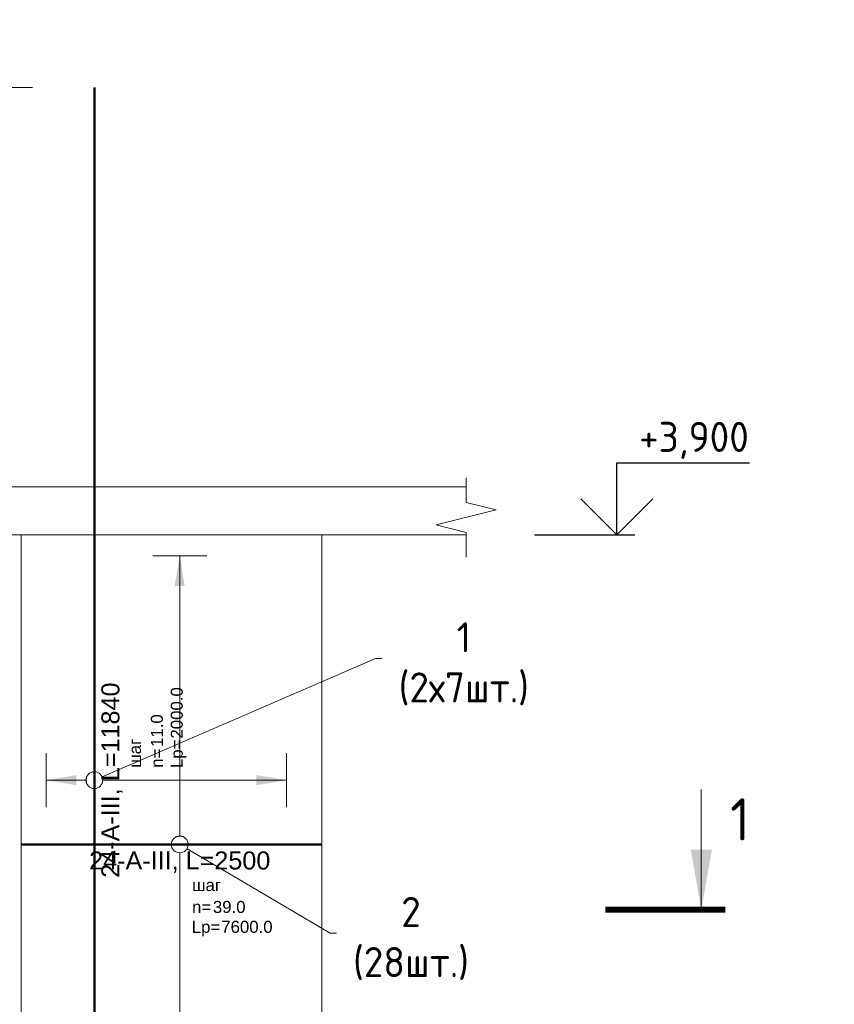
# Model space of a CAD drawing. Header units: millimetres. Extents: x 263826 to 1585445, y -423071 to 70137.
# Tile 218 of 256: x 504841 to 511621, y -132971 to -124781. Entities that reach past the tile are written whole.
import ezdxf
from ezdxf import colors
from ezdxf.entities.mleader import LeaderData, LeaderLine
from ezdxf.enums import TextEntityAlignment as Align
from ezdxf.math import Vec2, Vec3

# ---------------------------------------------------------------- set-up
doc = ezdxf.new("R2010")
doc.units = ezdxf.units.MM
doc.set_wipeout_variables(frame=1)
doc.linetypes.add('01 Штриховая _4 мм_', pattern=[6, 3.5, -2.5])
for name, color, linetype, lineweight in [('AF_Perekritie', 90, 'Continuous', 18), ('AF_Stena', 90, 'Continuous', 18), ('АрмСтер', 2, 'Continuous', 50), ('Выноски', 20, 'Continuous', 20), ('подоснова', 151, 'Continuous', 5), ('РАЗМЕРЫ', 1, 'Continuous', 9)]:
    doc.layers.add(name, color=color, linetype=linetype, lineweight=lineweight)
doc.layers.add('АрмСтер_атрибуты', color=2, linetype='Continuous', lineweight=0, plot=False)
doc.styles.add('GOST-2.304_Type-B', font='GOST_Common.ttf')
doc.styles.get("Standard").update_dxf_attribs({"font": 'arial.ttf'})
doc.styles.add('Аннотативный', font='arial.ttf')
doc.styles.add('ГОСТ', font='GOST_Common.ttf')
doc.dimstyles.new('мой 25', dxfattribs={"dimscale": 100, "dimtxt": 2.5, "dimasz": 2.5, "dimexe": 1.25, "dimexo": 0.625, "dimtad": 1, "dimdec": 0, "dimlfac": 0.5, "dimtxsty": 'GOST-2.304_Type-B', "dimblk": 'ARCHTICK', "dimcen": 2.5, "dimdle": 1.25, "dimaunit": 1, "dimadec": 1, "dimazin": 2, "dimtfac": 1, "dimtdec": 0, "dimtmove": 1, "dimatfit": 3, "dimfxl": 6, "dimfxlon": 1, "dimtfill": 1, "dimlwd": -1, "dimlwe": -1, "dimarcsym": 0})

# ---------------------------------------------------------------- blocks, each defined once
blk = doc.blocks.new('_None')
blk = doc.blocks.new('_ArchTick')
at = {"color": 0, "linetype": 'ByBlock', "const_width": 0.15}
blk.add_lwpolyline([(-0.5, -0.5), (0.5, 0.5)], dxfattribs=at)
blk = doc.blocks.new('*D244')
at = {"layer": 'DEFPOINTS', "color": 0, "transparency": 16777216}
for p in [(504347.1, -125346.3), (505462.4, -125346.3), (504815.8, -128666.3)]:
    blk.add_point(p, dxfattribs=at)
at = {"layer": 'РАЗМЕРЫ', "color": 0, "linetype": 'Continuous', "transparency": 16777216}
for p, q in [((504347.1, -128791.3), (504347.1, -125221.3)), ((504947.1, -125346.3), (504222.1, -125346.3)), ((504753.3, -128666.3), (504222.1, -128666.3))]:
    blk.add_line(p, q, dxfattribs=at)
at = {"layer": 'РАЗМЕРЫ', "color": 0, "transparency": 16777216, "xscale": 250, "yscale": 250, "zscale": 250}
for p, rotation in [((504347.1, -125346.3), 90), ((504347.1, -128666.3), 270)]:
    blk.add_blockref('_ArchTick', p, dxfattribs=dict(at, rotation=rotation))
at = {"layer": 'РАЗМЕРЫ', "color": 0, "lineweight": 0, "transparency": 16777216, "insert": (504159.6, -127006.3), "char_height": 250, "attachment_point": 5, "rotation": 90, "style": 'GOST-2.304_Type-B', "bg_fill": 3, "box_fill_scale": 1.1, "bg_fill_color": 256, "bg_fill_true_color": 13158600, "bg_fill_transparency": 0}
blk.add_mtext('1660', dxfattribs=at)
blk = doc.blocks.new('*U268')
at = {"layer": 'РАЗМЕРЫ'}
for p, q in [((112.5, 1200), (-112.5, 1200)), ((112.5, -2600), (-112.5, -2600))]:
    blk.add_line(p, q, dxfattribs=at)
at = {"layer": 'РАЗМЕРЫ', "ltscale": 15}
blk.add_line((0, -2600), (0, 1200), dxfattribs=at)
at = {"layer": 'РАЗМЕРЫ'}
for points in [[(0, 1200), (20.9, 1074.8), (-20.9, 1074.8)], [(0, -2600), (20.9, -2474.8), (-20.9, -2474.8)]]:
    blk.add_solid(points, dxfattribs=at)
at = {"layer": 'АрмСтер_атрибуты', "color": 215, "ltscale": 15, "style": 'Аннотативный'}
for s, p in [('шаг', (51.4, -194.2)), ('n=', (51.4, -285.1)), ('Lр=', (50.2, -367.8))]:
    blk.add_text(s, height=50, dxfattribs=at).set_placement(p)
at = {"layer": 'АрмСтер_атрибуты', "style": 'Аннотативный', "flags": 8}
blk.add_attdef('ПОЗ', (110, 29.6), '', height=75, dxfattribs=at)
at = {"layer": 'АрмСтер_атрибуты', "flags": 9}
for tag, p in [('МАССА', (-1033.5, -10.5)), ('ОБОЗНАЧЕНИЕ', (-1033.5, -124.4))]:
    blk.add_attdef(tag, p, '', height=75, dxfattribs=at)
at = {"layer": 'АрмСтер_атрибуты', "color": 215, "style": 'Аннотативный'}
for tag, p, flags in [('ШАГ', (190.9, -194.2), 10), ('КОЛ', (138, -285.1), 8), ('ШИРИНА', (172.9, -367.8), 8)]:
    blk.add_attdef(tag, p, '', height=50, dxfattribs=dict(at, flags=flags))
at = {"linetype": 'Continuous', "lineweight": 0}
blk.add_wipeout([(35, 0), (28.3, 20.6), (10.8, 33.3), (-10.8, 33.3), (-28.3, 20.6), (-35, 0), (-28.3, -20.6), (-10.8, -33.3), (10.8, -33.3), (28.3, -20.6)], dxfattribs=at)
at = {"color": 0, "linetype": 'ByBlock', "lineweight": -2, "ltscale": 100}
blk.add_line((-657.5, 0), (592.5, 0), dxfattribs=at)
at = {"layer": 'РАЗМЕРЫ'}
blk.add_circle((0, 0), 35, dxfattribs=at)
at = {"layer": 'АрмСтер_атрибуты', "style": 'Аннотативный', "flags": 8}
blk.add_attdef('НАИМЕНОВАНИЕ', text='', height=75, dxfattribs=at).set_placement((0, -29.3), align=Align.TOP_CENTER)
blk = doc.blocks.new('*U267')
at = {"layer": 'РАЗМЕРЫ'}
for p, q in [((112.5, 200), (-112.5, 200)), ((112.5, -800), (-112.5, -800))]:
    blk.add_line(p, q, dxfattribs=at)
at = {"layer": 'РАЗМЕРЫ', "ltscale": 15}
blk.add_line((0, -800), (0, 200), dxfattribs=at)
at = {"layer": 'РАЗМЕРЫ'}
for points in [[(0, 200), (20.9, 74.8), (-20.9, 74.8)], [(0, -800), (20.9, -674.8), (-20.9, -674.8)]]:
    blk.add_solid(points, dxfattribs=at)
at = {"layer": 'АрмСтер_атрибуты', "color": 215, "ltscale": 15, "style": 'Аннотативный'}
for s, p in [('шаг', (51.4, -194.2)), ('n=', (51.4, -285.1)), ('Lр=', (50.2, -367.8))]:
    blk.add_text(s, height=50, dxfattribs=at).set_placement(p)
at = {"layer": 'АрмСтер_атрибуты', "style": 'Аннотативный', "flags": 8}
blk.add_attdef('ПОЗ', (110, 29.6), '', height=75, dxfattribs=at)
at = {"layer": 'АрмСтер_атрибуты', "flags": 9}
for tag, p in [('МАССА', (-2096, -10.5)), ('ОБОЗНАЧЕНИЕ', (-2096, -124.4))]:
    blk.add_attdef(tag, p, '', height=75, dxfattribs=at)
at = {"layer": 'АрмСтер_атрибуты', "color": 215, "style": 'Аннотативный'}
for tag, p, flags in [('ШАГ', (190.9, -194.2), 10), ('КОЛ', (138, -285.1), 8), ('ШИРИНА', (172.9, -367.8), 8)]:
    blk.add_attdef(tag, p, '', height=50, dxfattribs=dict(at, flags=flags))
at = {"linetype": 'Continuous', "lineweight": 0}
blk.add_wipeout([(35, 0), (28.3, 20.6), (10.8, 33.3), (-10.8, 33.3), (-28.3, 20.6), (-35, 0), (-28.3, -20.6), (-10.8, -33.3), (10.8, -33.3), (28.3, -20.6)], dxfattribs=at)
at = {"color": 0, "linetype": 'ByBlock', "lineweight": -2, "ltscale": 100}
blk.add_line((-3040, 0), (2880, 0), dxfattribs=at)
at = {"layer": 'РАЗМЕРЫ'}
blk.add_circle((0, 0), 35, dxfattribs=at)
at = {"layer": 'АрмСтер_атрибуты', "style": 'Аннотативный', "flags": 8}
blk.add_attdef('НАИМЕНОВАНИЕ', text='', height=75, dxfattribs=at).set_placement((0, -29.3), align=Align.TOP_CENTER)

msp = doc.modelspace()

# ---------------------------------------------------------------- hatches: boundary and pattern name
at = {"layer": 'Выноски'}
msp.add_hatch(color=256, dxfattribs=at).paths.add_polyline_path([(510514.21792, -132184.28308), (510602.38142, -131684.28305), (510426.05443, -131684.28305)], flags=0)

# ---------------------------------------------------------------- linework, layer by layer
at = {"elevation": 3100}
for points in [[(509810.36181, -128466.29799), (510915.63656, -128466.29799)], [(509810.36181, -129066.29799), (509810.36181, -128466.29799)], [(510110.36181, -128766.29799), (509810.36181, -129066.29799), (509510.36181, -128766.29799)], [(509125.79506, -129066.29799), (509960.36181, -129066.29799)]]:
    msp.add_lwpolyline(points, dxfattribs=at)
at = {"layer": 'AF_Perekritie', "linetype": '01 Штриховая _4 мм_', "lineweight": 9}
for p, q in [((508474.69356, -128666.29799, 3100), (508556.04993, -128666.29799, 3100)), ((508474.69356, -128666.29799, 3100), (508556.04993, -128666.29799, 3100)), ((503283.76538, -129066.29799, 3100), (508474.59434, -129066.29799, 3100)), ((508556.04993, -129066.29799, 3100), (508474.69356, -129066.29799, 3100)), ((508556.04993, -129066.29799, 3100), (508474.69356, -129066.29799, 3100))]:
    msp.add_line(p, q, dxfattribs=at)
at = {"layer": 'AF_Stena', "lineweight": 20}
for p, q in [((507354.54445, -129066.29799, 3100), (504854.54445, -129066.29799, 3100)), ((504854.54445, -129066.29799, 3100), (504854.54445, -137186.29799, 3100)), ((507354.54445, -137186.29799, 3100), (507354.54445, -129066.29799, 3100))]:
    msp.add_line(p, q, dxfattribs=at)
at = {"layer": 'AF_Stena', "lineweight": 20, "elevation": 3100}
for points in [[(508556.04993, -128741.29799), (508556.04993, -128591.29799)], [(508556.04993, -128741.29799), (508556.04993, -128591.29799)], [(508556.04993, -128741.29799), (508556.04993, -128796.29819)], [(508556.04993, -128741.29799), (508556.04993, -128796.29819)], [(508556.04993, -128796.29819), (508806.04993, -128858.79819)], [(508556.04993, -128796.29819), (508806.04993, -128858.79819)], [(508806.04993, -128858.79819), (508306.04993, -128983.79819)], [(508806.04993, -128858.79819), (508306.04993, -128983.79819)], [(508306.04993, -128983.79819), (508556.04993, -129046.29819)], [(508306.04993, -128983.79819), (508556.04993, -129046.29819)], [(508556.04993, -129046.29819), (508556.04993, -129101.29839)], [(508556.04993, -129046.29819), (508556.04993, -129101.29839)], [(508556.04993, -129101.29839), (508556.04993, -129251.29839)], [(508556.04993, -129101.29839), (508556.04993, -129251.29839)]]:
    msp.add_lwpolyline(points, dxfattribs=at)
at = {"layer": 'АрмСтер', "ltscale": 15}
msp.add_line((505462.38327, -137186.29799, 3100), (505462.38327, -125346.29799, 3100), dxfattribs=at)
at = {"layer": 'Выноски'}
msp.add_line((510514.21792, -132184.28308, 3100), (510514.21792, -131184.28303, 3100), dxfattribs=at)
at = {"layer": 'Выноски', "elevation": 3100}
msp.add_lwpolyline([(509714.21788, -132184.28308, 50, 50, 0), (510714.21793, -132184.28308, 50, 50, 0)], format="xyseb", dxfattribs=at)

# ---------------------------------------------------------------- texts
at = {"style": 'GOST-2.304_Type-B'}
msp.add_text('+3,900', height=249.999994, dxfattribs=at).set_placement((509996.28028, -128376.29799, 3100))
at = {"layer": 'Выноски', "style": 'GOST-2.304_Type-B'}
msp.add_text('1', height=350.00002, dxfattribs=at).set_placement((510753.58499, -131607.41599, 3100))

# ---------------------------------------------------------------- leaders
at = {"layer": 'подоснова'}
ml = msp.add_multileader_mtext('Standard', dxfattribs=at)
ml.set_content('1 (2х7шт.)', color=256, style='GOST-2.304_Type-B')
ml.set_leader_properties(color=256, linetype='ByLayer', lineweight=15)
ml.set_arrow_properties(name='NONE')
ml.build(insert=Vec2(0, 0))
ml.multileader.update_dxf_attribs({"text_left_attachment_type": 6, "text_right_attachment_type": 6, "dogleg_length": 10, "arrow_head_size": 18})
ctx = ml.context
ctx.base_point, ctx.char_height, ctx.arrow_head_size, ctx.landing_gap_size, ctx.plane_origin = Vec3(507812.09299, -130093.15418, 3100), 250, 18, 20, Vec3(505058.49008, -128790.62341, 3100)
ctx.left_attachment, ctx.right_attachment, ctx.text_align_type = 6, 6, 1
notes = []
notes.append((ctx, [(0, (1, 1, 0), (507802.09299, -130093.15418, 3100), (1, 0), 10, [(0, [(505462.38327, -131106.29799, 3100)], 0, [])])]))
ctx.mtext.insert, ctx.mtext.width, ctx.mtext.alignment, ctx.mtext.flow_direction = Vec3(508537.39602, -129793.15418, 3100), 22.8977991, 2, 5
ml = msp.add_multileader_mtext('Standard', dxfattribs=at)
ml.set_content('2 (28шт.)', color=256, style='GOST-2.304_Type-B')
ml.set_leader_properties(color=256, linetype='ByLayer', lineweight=15)
ml.set_arrow_properties(name='NONE')
ml.build(insert=Vec2(0, 0))
ml.multileader.update_dxf_attribs({"text_left_attachment_type": 6, "text_right_attachment_type": 6, "dogleg_length": 10, "arrow_head_size": 18})
ctx = ml.context
ctx.base_point, ctx.char_height, ctx.arrow_head_size, ctx.landing_gap_size, ctx.plane_origin = Vec3(507435.22468, -132377.68714, 3100), 250, 18, 20, Vec3(505332.37686, -131831.64134, 3100)
ctx.left_attachment, ctx.right_attachment, ctx.text_align_type = 6, 6, 1
notes.append((ctx, [(0, (1, 1, 0), (507425.22468, -132377.68714, 3100), (1, 0), 10, [(0, [(506172.96183, -131640.67885, 3100)], 0, [])])]))
ctx.mtext.insert, ctx.mtext.width, ctx.mtext.alignment, ctx.mtext.flow_direction = Vec3(508098.02771, -132077.68714, 3100), 22.8977991, 2, 5
for ctx, leaders in notes:
    for number, flags, end, landing, length, lines in leaders:
        leader = LeaderData()
        leader.index, (leader.has_last_leader_line, leader.has_dogleg_vector, leader.attachment_direction) = number, flags
        leader.last_leader_point, leader.dogleg_vector, leader.dogleg_length = Vec3(end), Vec3(landing), length
        for number, points, colour, breaks in lines:
            line = LeaderLine()
            line.index, line.vertices, line.color, line.breaks = number, Vec3.list(points), colors.encode_raw_color(colour), breaks
            leader.lines.append(line)
        ctx.leaders.append(leader)

# ---------------------------------------------------------------- next in the draw order: block references
at = {"layer": 'АрмСтер', "ltscale": 15}
ref = msp.add_blockref('*U268', (506172.96183, -131640.67885, 3100), dxfattribs=dict(at, xscale=2, yscale=2, zscale=2))
ref.add_attrib('НАИМЕНОВАНИЕ', '24-A-III, L=2500', dxfattribs={"layer": 'АрмСтер_атрибуты', "height": 150, "style": 'Аннотативный', "flags": 8}).set_placement((506172.96183, -131699.35653, 3100), align=Align.TOP_CENTER)
ref.add_attrib('КОЛ', '39.0', (506449.05944, -132210.92926, 3100), dxfattribs={"layer": 'АрмСтер_атрибуты', "color": 215, "height": 100, "style": 'Аннотативный', "flags": 8})
ref.add_attrib('ШИРИНА', '7600.0', (506518.7316, -132376.27761, 3100), dxfattribs={"layer": 'АрмСтер_атрибуты', "color": 215, "height": 100, "style": 'Аннотативный', "flags": 8})

# ---------------------------------------------------------------- next in the draw order: dimensions: what is measured, and where the dimension line sits
at = {"layer": 'РАЗМЕРЫ', "color": 146, "lineweight": 0, "true_color": 0x006272}
dim = msp.add_linear_dim(base=(504347.10068, -125346.29799, 3100), p1=(504815.7749, -128666.29799, 3100), p2=(505462.38327, -125346.29799, 3100), angle=90, dimstyle='мой 25', dxfattribs=at)
dim.commit()
dim.dimension.update_dxf_attribs({"geometry": '*D244', "text_midpoint": (504159.60068, -127006.29799, 3100)})

# ---------------------------------------------------------------- next in the draw order: linework, layer by layer
at = {"layer": 'AF_Perekritie', "linetype": '01 Штриховая _4 мм_', "lineweight": 9}
msp.add_line((508474.59434, -128666.29799, 3100), (503283.76538, -128666.29799, 3100), dxfattribs=at)

# ---------------------------------------------------------------- next in the draw order: block references
at = {"layer": 'АрмСтер', "ltscale": 15}
ref = msp.add_blockref('*U267', (505462.38327, -131106.29799, 3100), dxfattribs=dict(at, xscale=2, yscale=2, zscale=2, rotation=90))
ref.add_attrib('НАИМЕНОВАНИЕ', '24-A-III, L=11840', dxfattribs={"layer": 'АрмСтер_атрибуты', "height": 150, "rotation": 90, "style": 'Аннотативный', "flags": 8}).set_placement((505521.06095, -131106.29799, 3100), align=Align.TOP_CENTER)
ref.add_attrib('КОЛ', '11.0', (506032.63368, -130830.20038, 3100), dxfattribs={"layer": 'АрмСтер_атрибуты', "color": 215, "height": 100, "rotation": 90, "style": 'Аннотативный', "flags": 8})
ref.add_attrib('ШИРИНА', '2000.0', (506197.98203, -130760.52822, 3100), dxfattribs={"layer": 'АрмСтер_атрибуты', "color": 215, "height": 100, "rotation": 90, "style": 'Аннотативный', "flags": 8})

# ---------------------------------------------------------------- next in the draw order: linework, layer by layer
at = {"layer": 'AF_Perekritie', "linetype": '01 Штриховая _4 мм_', "lineweight": 9}
for p, q in [((508474.59434, -128666.29799, 3100), (503283.76538, -128666.29799, 3100)), ((503283.76538, -129066.29799, 3100), (508474.59434, -129066.29799, 3100))]:
    msp.add_line(p, q, dxfattribs=at)
at = {"layer": 'AF_Stena', "lineweight": 0}
msp.add_line((507354.54445, -129066.29799, 3100), (504854.54445, -129066.29799, 3100), dxfattribs=at)

# ---------------------------------------------------------------- next in the draw order: texts
at = {"layer": 'Выноски'}
note = msp.add_mtext_static_columns([''] * 2, width=18679.7309208, gutter_width=20.19117, height=0, dxfattribs=dict(at, insert=(415001.40784, -101131.04754), char_height=250, attachment_point=1, style='ГОСТ'))
for column, words in zip([note] + note.columns.linked_columns, ['\\pi1500;{\\H2x;Общие указания:}\\P1.^IРабочая документация разработана в соответствии с заданием на проектирование, требованиями {\\H3x; }действующих технических регламентов, стандартов, сводов правил и других документов, содержащих установленные {\\H1.16667x; }требования.{\\H1.77778x; }\\P2.^IРабочая документация выполнена в соответствии со следующими нормативными и техническими {\\H1.57407x; }документами:{\\H1.64198x; }\\P-^IСП 20.13330.2016 "Нагрузки и воздействия";{\\H1.61934x; }\\P-^IСП 63.13330.2018 "Бетонные и железобетонные конструкции. Основные положения";{\\H1.62689x; }\\P-^IСП 70.13330.2012 "Несущие и ограждающие конструкции".{\\H1.62437x; }\\P4.^IЗа относительную отметку 0,000 принята отметка чистого пола первого этажа, соответствующая {\\H1.62521x; }абсолютной отметке 648,00 в Балтийской системе высот.{\\H1.62493x; }\\P{\\fISOCPEUR|b0|i0|c204|p34;5.^IПеречень видов работ, для которых необходимо составлять акты освидетельствования скрытых \\H1.62502x; \\H0.61538x;работ:\\H1.62499x; \\H0.61539x;\\P-^Iсоответствие арматуры (длина, диаметры, распределение по площади элементов, количество и т.д.), \\H1.725x; \\H0.57971x;закладных деталей рабочим чертежам;\\H1.67917x; \\H0.59553x;\\P-^Iустройство и армирование монолитных стен;\\H1.60694x; \\H0.6223x;\\P-^Iосвидетельствование опалубки перед бетонированием;\\H1.63102x; \\H0.61311x;\\P-^Iотбор контрольных проб бетона;\\H1.62299x; \\H0.61615x;\\P-^Iсоответствие законченных железобетонных конструкций проекту с отображением качества работ;\\H1.62567x; \\H0.61513x;\\P-^Iустройство монолитных конструкций, выполняемых в зимнее время;\\H1.62478x; \\H0.61547x;\\P\\fISOCPEUR|b0|i0|c0|p34;6.^I\\fISOCPEUR|b0|i0|c204|p34;Запрещается выполнение последующих работ при отсутствии актов освидетельствования \\H1.62507x; \\H0.61536x;предшествующих скрытых работ во всех случаях.\\H1.62498x; \\H0.61539x;\\P\\fISOCPEUR|b0|i0|c0|p34;7.^I\\fISOCPEUR|b0|i0|c204|p34;Арматура класса А240 и А500С по ГОСТ 34028-2016, материал монолитных конструкций - бетон \\H1.62501x; \\H0.61538x;тяжелый класса В25 по ГОСТ 26633-2015.\\H1.625x; \\H0.61539x;\\P\\fISOCPEUR|b0|i0|c0|p34;8.^I\\fISOCPEUR|b0|i0|c204|p34;Работы по бетонированию монолитных конструкций вести в соответствии со СП 70.13330.2012 \\H1.625x; \\H0.61538x;"Несущие и ограждающие конструкции".\\H1.625x; \\H0.61538x;\\P\\fISOCPEUR|b0|i0|c0|p34;9.^I\\fISOCPEUR|b0|i0|c204|p34;Все строительно-монтажные работы необходимо выполнять в соответствии со СНиП 12-03-2001 \\H1.625x; \\H0.61538x;"Безопасность труда в строительстве. Часть 1. Общие требования.", Безопасность труда в строительстве. Часть \\H1.625x; \\H0.61538x;2. Строительное производство". Строительство здания должно производиться в соответствии с проектом \\H1.625x; \\H0.61538x;производства работ (ППР).\\H1.725x; \\H0.57971x;\\P\\fISOCPEUR|b0|i0|c0|p34;10.^I\\fISOCPEUR|b0|i0|c204|p34;При отсутствии ППР производство строительно-монтажных работ запрещается.\\H1.67917x; \\H0.59553x;\\P\\fISOCPEUR|b0|i0|c0|p34;11.^I\\fISOCPEUR|b0|i0|c204|p34;Бетон следует укладывать в бетонные конструкции горизонтальными слоями одинаковой толщины без \\H1.60694x; \\H0.6223x;разрывов, с последовательным направлением укладки в одну сторону во всех слоях.\\H1.63102x; \\H0.61311x;\\P\\fISOCPEUR|b0|i0|c0|p34;12.^I\\fISOCPEUR|b0|i0|c204|p34;В начальный период твердения бетон необходимо защищать от попадания атмосферных осадков или \\H1.62299x; \\H0.61615x;потерь влаги.\\H1.62567x; \\H0.61513x;\\P\\fISOCPEUR|b0|i0|c0|p34;13.^I\\fISOCPEUR|b0|i0|c204|p34;Уход за свежеуложенным бетоном начинать сразу после укладки бетонной смеси и осуществлять до \\H1.62478x; \\H0.61547x;достижения прочности бетона не менее 70% от проектной.\\H1.62507x; \\H0.61536x;\\P\\fISOCPEUR|b0|i0|c0|p34;14.^I\\fISOCPEUR|b0|i0|c204|p34;Проект рассчитан на производство работ в период положительных температур. В случае выполнения \\H1.62498x; \\H0.61539x;работ при отрицательных температурах необходимо выполнять требования СНиП часть 3 по производству работ \\H1.62501x; \\H0.61538x;и ППР.\\H1.625x; \\H0.61539x;\\P\\fISOCPEUR|b0|i0|c0|p34;15.^I\\fISOCPEUR|b0|i0|c204|p34;При минимальной температуре воздуха до минус 15°С допускается:\\H1.625x; \\H0.61538x;\\P-^Iвыдерживание бетона в конструкции методом термоса, при предварительном разогреве бетонной \\H1.625x; \\H0.61538x;смеси, \\H1.625x; \\H0.61538x;\\P-^Iфорсированный электроразогрев бетона в конструкции с повторным уплотнением.\\H1.625x; \\H0.61538x;\\PПри минимальной температуре воздуха до минус 25°С допускается:\\H1.625x; \\H0.61538x;\\P-^Iобогрев бетона в греющей опалубке с помощью низкотемпературных электронагревателей,\\H1.625x; \\H0.61538x;\\P-^Iэлектродный сквозной прогреб бетона,\\H1.625x; \\H0.61538x;\\P-^Iэлектрообогрев с помощью греющего провода.\\H1.625x; \\H0.61538x;\\P}16.^IЗаполнителем для бетона служит щебень твердых пород, наибольшая фракция щебня не должна превышать {\\H1.625x; }40мм.{\\H1.625x; }\\P17.^IВ процессе бетонирования обеспечить соблюдение защитных слоев и мест положения рабочей арматуры {\\H1.625x; }согласно проекту. Величина защитного слоя продольной рабочей арматуры у боковых граней стен монолитных {\\H1.625x; }участков должны быть не менее 20мм и не менее диаметра продольной рабочей арматуры конструкции, величина {\\H1.625x; }защитного слоя поперечной арматуры - не менее 10мм. {\\H1.625x; }\\P\\pi0;             18.Крестовые соединения стержней продольной и поперечной арматуры, соединение стержней продольной {\\H1.625x; }арматуры по длине выполнить вязкой отожженой проволокой диаметром 2,0-3,0мм.{\\H1.625x; }\\P\\pi1500;{\\H1.625x; }', '']):
    column.text = words

doc.saveas('drawing.dxf')
